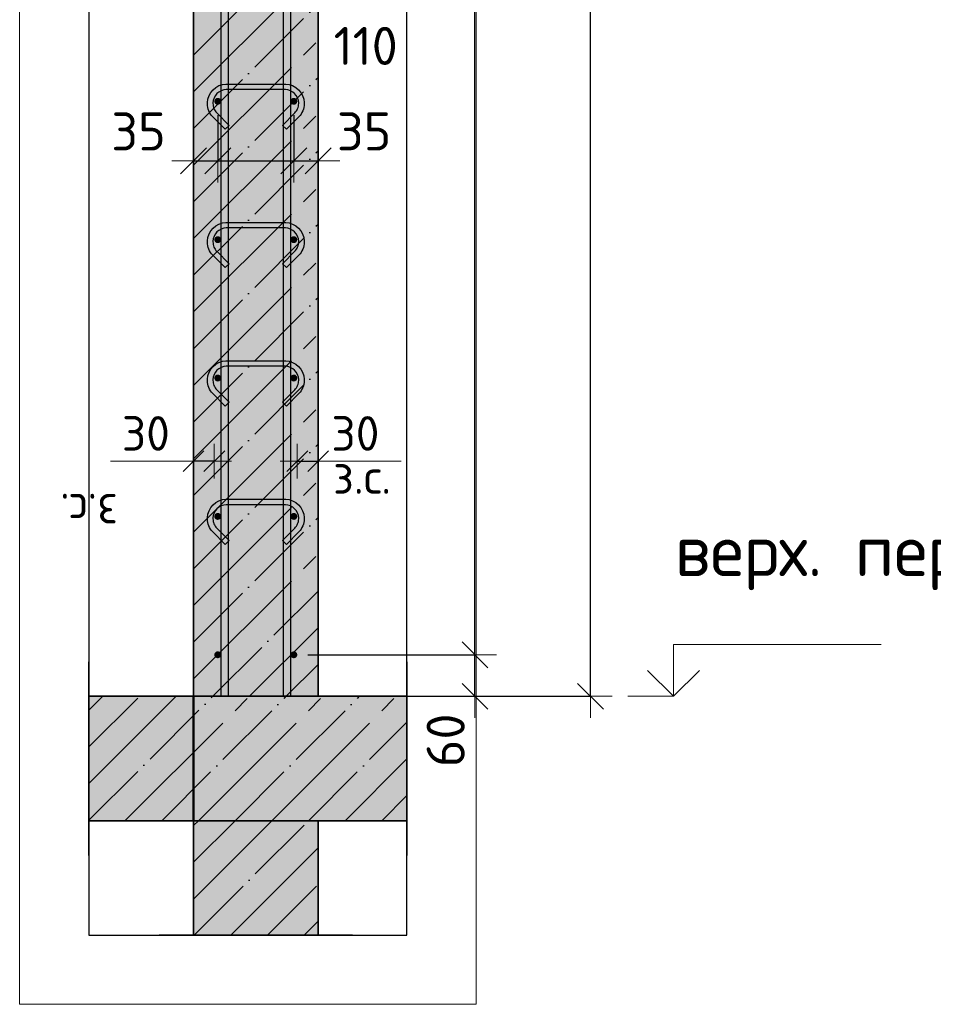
# Model space of a CAD drawing. Header units: millimetres. Extents: x -3026 to 47325, y -2839 to 55854.
# Tile 86 of 130: x 31463 to 32784, y 32117 to 33541. Entities that reach past the tile are written whole.
import ezdxf

# ---------------------------------------------------------------- set-up
doc = ezdxf.new("R2010")
doc.units = ezdxf.units.MM
doc.header["$PDMODE"] = 65
for name, pattern in [('______11', [125, 100, -12.5, 0, -12.5]), ('______5', [275, 200, -25, 25, -25]), ('________', [0])]:
    doc.linetypes.add(name, pattern=pattern)
for name, color, linetype, lineweight in [('Standard', 7, 'Continuous', 25), ('Арм.стержн. вертикальными 1', 22, 'Continuous', 35), ('Арм.стержн.горизонт. 1', 180, 'Continuous', 35), ('Высотная отметки_ общее', 7, 'Continuous', 13), ('Размерная линия_ общее', 7, 'Continuous', 13), ('Размерная линия_ общее_1', 7, 'Continuous', 13)]:
    doc.layers.add(name, color=color, linetype=linetype, lineweight=lineweight)
doc.layers.add('Арм.стержн.Стяжки', color=7, linetype='Continuous', lineweight=35, true_color=0x501e0f)
doc.styles.add('ISOCPEUR', font='ISOCPEUR')
doc.dimstyles.new('DIMSTYLE_2', dxfattribs={"dimtxt": 55, "dimasz": 62.5, "dimexe": 0, "dimexo": 0, "dimgap": 27.5, "dimtad": 2, "dimdec": 0, "dimrnd": 5, "dimzin": 12, "dimdsep": 46, "dimtxsty": 'ISOCPEUR', "dimblk1": 'ALL_ML_STRICH', "dimblk2": 'ALL_ML_STRICH', "dimsah": 1, "dimcen": 0, "dimclrd": 7, "dimclre": 256, "dimclrt": 7, "dimadec": 0, "dimazin": 0, "dimtfac": 1, "dimtdec": 0, "dimtix": 1, "dimtmove": 2, "dimatfit": 3, "dimfxl": 0, "dimtzin": 0, "dimlwd": 0, "dimlwe": -3, "dimarcsym": 0})
doc.dimstyles.new('DIMSTYLE_3', dxfattribs={"dimtxt": 55, "dimasz": 62.5, "dimexe": 0, "dimexo": 0, "dimgap": 27.5, "dimtad": 2, "dimdec": 0, "dimrnd": 5, "dimzin": 12, "dimdsep": 46, "dimtxsty": 'ISOCPEUR', "dimblk1": 'ALL_ML_STRICH', "dimblk2": 'ALL_ML_STRICH', "dimsah": 1, "dimcen": 0, "dimclrd": 7, "dimclre": 256, "dimclrt": 7, "dimadec": 0, "dimazin": 0, "dimtfac": 1, "dimtdec": 0, "dimtix": 1, "dimtmove": 2, "dimatfit": 3, "dimfxl": 0, "dimtzin": 0, "dimlwd": 0, "dimlwe": -3, "dimarcsym": 0})
doc.dimstyles.new('DIMSTYLE_4', dxfattribs={"dimtxt": 55, "dimasz": 62.5, "dimexe": 0, "dimexo": 0, "dimgap": 27.5, "dimtad": 2, "dimdec": 0, "dimrnd": 5, "dimzin": 12, "dimdsep": 46, "dimtxsty": 'ISOCPEUR', "dimblk1": 'ALL_ML_STRICH', "dimblk2": 'ALL_ML_STRICH', "dimsah": 1, "dimcen": 0, "dimclrd": 7, "dimclre": 256, "dimclrt": 7, "dimadec": 0, "dimazin": 0, "dimtfac": 1, "dimtdec": 0, "dimtix": 1, "dimtmove": 2, "dimatfit": 3, "dimfxl": 0, "dimtvp": 1.2, "dimtzin": 0, "dimlwd": 0, "dimlwe": -3, "dimarcsym": 0})
doc.dimstyles.new('DIMSTYLE_6', dxfattribs={"dimtxt": 50, "dimasz": 50, "dimexe": 0, "dimexo": 0.001, "dimgap": 25, "dimtad": 2, "dimdec": 0, "dimrnd": 5, "dimzin": 12, "dimdsep": 46, "dimtxsty": 'ISOCPEUR', "dimblk1": 'ALL_ML_STRICH', "dimblk2": 'ALL_ML_STRICH', "dimsah": 1, "dimcen": 0, "dimse1": 1, "dimse2": 1, "dimclrd": 7, "dimclre": 256, "dimclrt": 7, "dimadec": 0, "dimazin": 0, "dimtfac": 1, "dimtdec": 0, "dimtix": 1, "dimtmove": 2, "dimatfit": 3, "dimfxl": 0, "dimtvp": 1.2, "dimtzin": 0, "dimlwd": 0, "dimlwe": -3, "dimarcsym": 0})
doc.dimstyles.new('DIMSTYLE_7', dxfattribs={"dimtxt": 50, "dimasz": 50, "dimexe": 0, "dimexo": 0.001, "dimgap": 25, "dimtad": 2, "dimdec": 0, "dimrnd": 5, "dimzin": 12, "dimdsep": 46, "dimtxsty": 'ISOCPEUR', "dimblk1": 'ALL_ML_STRICH', "dimblk2": 'ALL_ML_STRICH', "dimsah": 1, "dimcen": 0, "dimse1": 1, "dimse2": 1, "dimclrd": 7, "dimclre": 256, "dimclrt": 7, "dimadec": 0, "dimazin": 0, "dimtfac": 1, "dimtdec": 0, "dimtix": 1, "dimtmove": 2, "dimatfit": 3, "dimfxl": 0, "dimtvp": 1.2, "dimtzin": 0, "dimlwd": 0, "dimlwe": -3, "dimarcsym": 0})
doc.dimstyles.new('DIMSTYLE_8', dxfattribs={"dimtxt": 55, "dimasz": 62.5, "dimexe": 0, "dimexo": 0, "dimgap": 27.5, "dimtad": 2, "dimdec": 0, "dimrnd": 5, "dimzin": 12, "dimdsep": 46, "dimtxsty": 'ISOCPEUR', "dimblk1": 'ALL_ML_STRICH', "dimblk2": 'ALL_ML_STRICH', "dimsah": 1, "dimcen": 0, "dimclrd": 7, "dimclre": 256, "dimclrt": 7, "dimadec": 0, "dimazin": 0, "dimtfac": 1, "dimtdec": 0, "dimtix": 1, "dimtmove": 2, "dimatfit": 3, "dimfxl": 0, "dimtvp": 1.2, "dimtzin": 0, "dimlwd": 0, "dimlwe": -3, "dimarcsym": 0})

# ---------------------------------------------------------------- blocks, each defined once
blk = doc.blocks.new('ALL_ML_STRICH')
at = {"color": 0, "linetype": 'ByBlock', "lineweight": -2}
for p, q in [((0, -0.5), (0, 0.5)), ((-0.3, -0.3), (0.3, 0.3)), ((-1, 0), (0.5, 0))]:
    blk.add_line(p, q, dxfattribs=at)
blk = doc.blocks.new('*D4')
at = {"layer": 'DEFPOINTS', "color": 7, "linetype": 'Continuous', "lineweight": 13, "transparency": 33554687}
for p in [(31990.4, 35682.5), (32019, 32562.5), (32288.3, 32562.5)]:
    blk.add_point(p, dxfattribs=at)
at = {"layer": 'Размерная линия_ общее', "color": 253, "linetype": 'Continuous', "lineweight": -2, "true_color": 0xa0a0a0, "transparency": 33554687}
for p, q in [((32010.4, 35682.5), (32288.3, 35682.5)), ((32039, 32562.5), (32288.3, 32562.5))]:
    blk.add_line(p, q, dxfattribs=at)
at = {"layer": 'Размерная линия_ общее', "color": 7, "linetype": 'Continuous', "lineweight": -2, "transparency": 33554687}
blk.add_line((32288.3, 32562.5), (32288.3, 35682.5), dxfattribs=at)
at = {"layer": 'Размерная линия_ общее', "color": 7, "linetype": 'Continuous', "lineweight": 13, "transparency": 33554687, "xscale": 62.5, "yscale": 62.5, "zscale": 62.5}
for p, rotation in [((32288.3, 35682.5), 90), ((32288.3, 32562.5), 270)]:
    blk.add_blockref('ALL_ML_STRICH', p, dxfattribs=dict(at, rotation=rotation))
at = {"layer": 'Размерная линия_ общее', "color": 7, "linetype": 'Continuous', "lineweight": 13, "transparency": 33554687, "insert": (32245.8, 34130.8), "char_height": 55, "width": 220, "attachment_point": 5, "rotation": 90, "style": 'ISOCPEUR'}
blk.add_mtext('\\A1;{3120}', dxfattribs=at)
blk = doc.blocks.new('*D6')
at = {"layer": 'DEFPOINTS', "color": 7, "linetype": 'Continuous', "lineweight": 13, "transparency": 33554687}
for p in [(31859.2, 32622.5), (31917, 32562.5), (32121.1, 32562.5)]:
    blk.add_point(p, dxfattribs=at)
at = {"layer": 'Размерная линия_ общее', "color": 253, "linetype": 'Continuous', "lineweight": -2, "true_color": 0xa0a0a0, "transparency": 33554687}
for p, q in [((31879.2, 32622.5), (32121.1, 32622.5)), ((31937, 32562.5), (32121.1, 32562.5))]:
    blk.add_line(p, q, dxfattribs=at)
at = {"layer": 'Размерная линия_ общее', "color": 7, "linetype": 'Continuous', "lineweight": -2, "transparency": 33554687}
blk.add_line((32121.1, 32562.5), (32121.1, 32622.5), dxfattribs=at)
at = {"layer": 'Размерная линия_ общее', "color": 7, "linetype": 'Continuous', "lineweight": 13, "transparency": 33554687, "xscale": 62.5, "yscale": 62.5, "zscale": 62.5}
for p, rotation in [((32121.1, 32622.5), 90), ((32121.1, 32562.5), 270)]:
    blk.add_blockref('ALL_ML_STRICH', p, dxfattribs=dict(at, rotation=rotation))
at = {"layer": 'Размерная линия_ общее', "color": 7, "linetype": 'Continuous', "lineweight": 13, "transparency": 33554687, "insert": (32078.7, 32498.9), "char_height": 55, "width": 110, "attachment_point": 5, "rotation": 90, "style": 'ISOCPEUR'}
blk.add_mtext('\\A1;{60}', dxfattribs=at)
blk = doc.blocks.new('*D7')
at = {"layer": 'DEFPOINTS', "color": 7, "linetype": 'Continuous', "lineweight": 13, "transparency": 33554687}
for p in [(31859.2, 35622.5), (31859.2, 32622.5), (32121.1, 32622.5)]:
    blk.add_point(p, dxfattribs=at)
at = {"layer": 'Размерная линия_ общее', "color": 253, "linetype": 'Continuous', "lineweight": -2, "true_color": 0xa0a0a0, "transparency": 33554687}
for p, q in [((31879.2, 35622.5), (32121.1, 35622.5)), ((31879.2, 32622.5), (32121.1, 32622.5))]:
    blk.add_line(p, q, dxfattribs=at)
at = {"layer": 'Размерная линия_ общее', "color": 7, "linetype": 'Continuous', "lineweight": -2, "transparency": 33554687}
blk.add_line((32121.1, 32622.5), (32121.1, 35622.5), dxfattribs=at)
at = {"layer": 'Размерная линия_ общее', "color": 7, "linetype": 'Continuous', "lineweight": 13, "transparency": 33554687, "xscale": 62.5, "yscale": 62.5, "zscale": 62.5}
for p, rotation in [((32121.1, 35622.5), 90), ((32121.1, 32622.5), 270)]:
    blk.add_blockref('ALL_ML_STRICH', p, dxfattribs=dict(at, rotation=rotation))
at = {"layer": 'Размерная линия_ общее', "color": 7, "linetype": 'Continuous', "lineweight": 13, "transparency": 33554687, "insert": (32051.1, 33937.5), "char_height": 55, "width": 2.75, "attachment_point": 1, "rotation": 90, "line_spacing_factor": 0.60241, "style": 'ISOCPEUR'}
blk.add_mtext('\\W0.91;15х200=3000', dxfattribs=at)
blk = doc.blocks.new('COMPLEX_ELEVATIONDIM_0')
at = {"layer": 'Высотная отметки_ общее', "color": 7, "linetype": 'Continuous', "lineweight": 13, "transparency": 33554687}
for p, q in [((32408.3, 32562.5), (32408.3, 32637.5)), ((32408.3, 32637.5), (32708.3, 32637.5)), ((32408.3, 32562.5), (32370.8, 32600)), ((32408.3, 32562.5), (32445.8, 32600)), ((32408.3, 32562.5), (32342.2, 32562.5)), ((32408.3, 32562.5), (32408.3, 32562.5)), ((32408.3, 32562.5), (32408.3, 32562.5)), ((32408.3, 32562.5), (32408.3, 32562.5)), ((32408.3, 32562.5), (32408.3, 32562.5))]:
    blk.add_line(p, q, dxfattribs=at)
at = {"layer": 'Высотная отметки_ общее', "color": 7, "linetype": 'Continuous', "lineweight": 13, "transparency": 33554687, "insert": (32410.1, 32715.9), "char_height": 75, "width": 651.121, "attachment_point": 7, "style": 'ISOCPEUR'}
blk.add_mtext('\\W0.98;верх. перекр.', dxfattribs=at)
blk = doc.blocks.new('*D12')
at = {"layer": 'DEFPOINTS', "color": 7, "linetype": 'Continuous', "lineweight": 13, "transparency": 33554687}
for p in [(31864.2, 32902.5), (31864.2, 32893.7), (31894.2, 32893.7)]:
    blk.add_point(p, dxfattribs=at)
at = {"layer": 'Размерная линия_ общее_1', "color": 7, "linetype": 'Continuous', "lineweight": -2, "transparency": 33554687}
blk.add_line((31864.2, 32902.5), (31894.2, 32902.5), dxfattribs=at)
at = {"layer": 'Размерная линия_ общее_1', "color": 7, "linetype": 'Continuous', "lineweight": 13, "transparency": 33554687, "xscale": 50, "yscale": 50, "zscale": 50, "rotation": 180}
blk.add_blockref('ALL_ML_STRICH', (31864.2, 32902.5), dxfattribs=at)
at = {"layer": 'Размерная линия_ общее_1', "color": 7, "linetype": 'Continuous', "lineweight": 13, "transparency": 33554687, "xscale": 50, "yscale": 50, "zscale": 50}
blk.add_blockref('ALL_ML_STRICH', (31894.2, 32902.5), dxfattribs=at)
at = {"layer": 'Размерная линия_ общее_1', "color": 7, "linetype": 'Continuous', "lineweight": 13, "transparency": 33554687, "insert": (31948.2, 32942.5), "char_height": 50, "width": 100, "attachment_point": 5, "style": 'ISOCPEUR'}
blk.add_mtext('\\A1;{30}', dxfattribs=at)
at = {"layer": 'Размерная линия_ общее_1', "color": 7, "linetype": 'Continuous', "lineweight": 13, "transparency": 33554687, "insert": (31915.9, 32905.3), "char_height": 50, "width": 2.5, "attachment_point": 1, "line_spacing_factor": 0.60241, "style": 'ISOCPEUR'}
blk.add_mtext('з.с.', dxfattribs=at)
blk = doc.blocks.new('*D13')
at = {"layer": 'DEFPOINTS', "color": 7, "linetype": 'Continuous', "lineweight": 13, "transparency": 33554687}
for p in [(31714.2, 32893.7), (31744.2, 32902.5), (31744.2, 32893.7)]:
    blk.add_point(p, dxfattribs=at)
at = {"layer": 'Размерная линия_ общее_1', "color": 7, "linetype": 'Continuous', "lineweight": -2, "transparency": 33554687}
blk.add_line((31744.2, 32902.5), (31714.2, 32902.5), dxfattribs=at)
at = {"layer": 'Размерная линия_ общее_1', "color": 7, "linetype": 'Continuous', "lineweight": 13, "transparency": 33554687, "xscale": 50, "yscale": 50, "zscale": 50}
for p, rotation in [((31714.2, 32902.5), 180), ((31744.2, 32902.5), 360)]:
    blk.add_blockref('ALL_ML_STRICH', p, dxfattribs=dict(at, rotation=rotation))
at = {"layer": 'Размерная линия_ общее_1', "color": 7, "linetype": 'Continuous', "lineweight": 13, "transparency": 33554687, "insert": (31645.2, 32942.5), "char_height": 50, "width": 100, "attachment_point": 5, "style": 'ISOCPEUR'}
blk.add_mtext('\\A1;{30}', dxfattribs=at)
at = {"layer": 'Размерная линия_ общее_1', "color": 7, "linetype": 'Continuous', "lineweight": 13, "transparency": 33554687, "insert": (31604.9, 32805.3), "char_height": 50, "width": 2.5, "attachment_point": 1, "rotation": 180, "line_spacing_factor": 0.60241, "style": 'ISOCPEUR'}
blk.add_mtext('з.с.', dxfattribs=at)
blk = doc.blocks.new('*D14')
at = {"layer": 'DEFPOINTS', "color": 7, "linetype": 'Continuous', "lineweight": 13, "transparency": 33554687}
for p in [(31749.2, 33422.5), (31714.2, 33336.5), (31714.2, 33295.6)]:
    blk.add_point(p, dxfattribs=at)
at = {"layer": 'Размерная линия_ общее', "color": 253, "linetype": 'Continuous', "lineweight": -2, "true_color": 0xa0a0a0, "transparency": 33554687}
for p, q in [((31749.2, 33402.5), (31749.2, 33336.5)), ((31714.2, 33315.6), (31714.2, 33336.5))]:
    blk.add_line(p, q, dxfattribs=at)
at = {"layer": 'Размерная линия_ общее', "color": 7, "linetype": 'Continuous', "lineweight": -2, "transparency": 33554687}
blk.add_line((31714.2, 33336.5), (31749.2, 33336.5), dxfattribs=at)
at = {"layer": 'Размерная линия_ общее', "color": 7, "linetype": 'Continuous', "lineweight": 13, "transparency": 33554687, "xscale": 62.5, "yscale": 62.5, "zscale": 62.5, "rotation": 180}
blk.add_blockref('ALL_ML_STRICH', (31714.2, 33336.5), dxfattribs=at)
at = {"layer": 'Размерная линия_ общее', "color": 7, "linetype": 'Continuous', "lineweight": 13, "transparency": 33554687, "xscale": 62.5, "yscale": 62.5, "zscale": 62.5}
blk.add_blockref('ALL_ML_STRICH', (31749.2, 33336.5), dxfattribs=at)
at = {"layer": 'Размерная линия_ общее', "color": 7, "linetype": 'Continuous', "lineweight": 13, "transparency": 33554687, "insert": (31634.6, 33379), "char_height": 55, "width": 110, "attachment_point": 5, "style": 'ISOCPEUR'}
blk.add_mtext('\\A1;{35}', dxfattribs=at)
blk = doc.blocks.new('*D15')
at = {"layer": 'DEFPOINTS', "color": 7, "linetype": 'Continuous', "lineweight": 13, "transparency": 33554687}
for p in [(31749.2, 33422.5), (31859.2, 33422.5), (31749.2, 33336.5)]:
    blk.add_point(p, dxfattribs=at)
at = {"layer": 'Размерная линия_ общее', "color": 253, "linetype": 'Continuous', "lineweight": -2, "true_color": 0xa0a0a0, "transparency": 33554687}
for p, q in [((31749.2, 33402.5), (31749.2, 33336.5)), ((31859.2, 33402.5), (31859.2, 33336.5))]:
    blk.add_line(p, q, dxfattribs=at)
at = {"layer": 'Размерная линия_ общее', "color": 7, "linetype": 'Continuous', "lineweight": -2, "transparency": 33554687}
blk.add_line((31749.2, 33336.5), (31859.2, 33336.5), dxfattribs=at)
at = {"layer": 'Размерная линия_ общее', "color": 7, "linetype": 'Continuous', "lineweight": 13, "transparency": 33554687, "xscale": 62.5, "yscale": 62.5, "zscale": 62.5, "rotation": 180}
blk.add_blockref('ALL_ML_STRICH', (31749.2, 33336.5), dxfattribs=at)
at = {"layer": 'Размерная линия_ общее', "color": 7, "linetype": 'Continuous', "lineweight": 13, "transparency": 33554687, "xscale": 62.5, "yscale": 62.5, "zscale": 62.5}
blk.add_blockref('ALL_ML_STRICH', (31859.2, 33336.5), dxfattribs=at)
at = {"layer": 'Размерная линия_ общее', "color": 7, "linetype": 'Continuous', "lineweight": 13, "transparency": 33554687, "insert": (31963.1, 33502.6), "char_height": 55, "width": 165, "attachment_point": 5, "style": 'ISOCPEUR'}
blk.add_mtext('\\A1;{110}', dxfattribs=at)
blk = doc.blocks.new('*D16')
at = {"layer": 'DEFPOINTS', "color": 7, "linetype": 'Continuous', "lineweight": 13, "transparency": 33554687}
for p in [(31859.2, 33422.5), (31859.2, 33336.5), (31894.2, 33299)]:
    blk.add_point(p, dxfattribs=at)
at = {"layer": 'Размерная линия_ общее', "color": 253, "linetype": 'Continuous', "lineweight": -2, "true_color": 0xa0a0a0, "transparency": 33554687}
for p, q in [((31859.2, 33402.5), (31859.2, 33336.5)), ((31894.2, 33319), (31894.2, 33336.5))]:
    blk.add_line(p, q, dxfattribs=at)
at = {"layer": 'Размерная линия_ общее', "color": 7, "linetype": 'Continuous', "lineweight": -2, "transparency": 33554687}
blk.add_line((31859.2, 33336.5), (31894.2, 33336.5), dxfattribs=at)
at = {"layer": 'Размерная линия_ общее', "color": 7, "linetype": 'Continuous', "lineweight": 13, "transparency": 33554687, "xscale": 62.5, "yscale": 62.5, "zscale": 62.5, "rotation": 180}
blk.add_blockref('ALL_ML_STRICH', (31859.2, 33336.5), dxfattribs=at)
at = {"layer": 'Размерная линия_ общее', "color": 7, "linetype": 'Continuous', "lineweight": 13, "transparency": 33554687, "xscale": 62.5, "yscale": 62.5, "zscale": 62.5}
blk.add_blockref('ALL_ML_STRICH', (31894.2, 33336.5), dxfattribs=at)
at = {"layer": 'Размерная линия_ общее', "color": 7, "linetype": 'Continuous', "lineweight": 13, "transparency": 33554687, "insert": (31960.8, 33379.1), "char_height": 55, "width": 110, "attachment_point": 5, "style": 'ISOCPEUR'}
blk.add_mtext('\\A1;{35}', dxfattribs=at)

msp = doc.modelspace()

# ---------------------------------------------------------------- hatches: boundary and pattern name
at = {"layer": 'Standard', "linetype": 'Continuous', "lineweight": -3, "transparency": 33554687}
for color, points in [(7, [(31894.2, 35682.5), (31714.2, 35682.5), (31714.2, 32562.5), (31894.2, 32562.5)]), (9, [(31562.7, 32562.5), (31562.7, 32382.5), (32022.7, 32382.5), (32022.7, 32562.5)])]:
    msp.add_hatch(color=color, dxfattribs=at).paths.add_polyline_path(points)
at = {"layer": 'Standard', "linetype": 'Continuous', "lineweight": 35, "transparency": 33554687}
msp.add_hatch(color=7, dxfattribs=at).paths.add_polyline_path([(31894.2, 32382.5), (31714.2, 32382.5), (31714.2, 32217.3), (31894.2, 32217.3)])
at = {"layer": 'Арм.стержн.горизонт. 1', "linetype": 'Continuous', "lineweight": 50, "transparency": 33554687}
for points in [[(31754.2, 33422.5), (31753.8, 33424.4), (31752.7, 33426.1), (31751.1, 33427.2), (31749.2, 33427.5), (31747.3, 33427.2), (31745.6, 33426.1), (31744.5, 33424.4), (31744.2, 33422.5), (31744.5, 33420.6), (31745.6, 33419), (31747.3, 33417.9), (31749.2, 33417.5), (31751.1, 33417.9), (31752.7, 33419), (31753.8, 33420.6)], [(31864.2, 33422.5), (31863.8, 33424.4), (31862.7, 33426.1), (31861.1, 33427.2), (31859.2, 33427.5), (31857.3, 33427.2), (31855.6, 33426.1), (31854.5, 33424.4), (31854.2, 33422.5), (31854.5, 33420.6), (31855.6, 33419), (31857.3, 33417.9), (31859.2, 33417.5), (31861.1, 33417.9), (31862.7, 33419), (31863.8, 33420.6)], [(31754.2, 33222.5), (31753.8, 33224.4), (31752.7, 33226.1), (31751.1, 33227.2), (31749.2, 33227.5), (31747.3, 33227.2), (31745.6, 33226.1), (31744.5, 33224.4), (31744.2, 33222.5), (31744.5, 33220.6), (31745.6, 33219), (31747.3, 33217.9), (31749.2, 33217.5), (31751.1, 33217.9), (31752.7, 33219), (31753.8, 33220.6)], [(31864.2, 33222.5), (31863.8, 33224.4), (31862.7, 33226.1), (31861.1, 33227.2), (31859.2, 33227.5), (31857.3, 33227.2), (31855.6, 33226.1), (31854.5, 33224.4), (31854.2, 33222.5), (31854.5, 33220.6), (31855.6, 33219), (31857.3, 33217.9), (31859.2, 33217.5), (31861.1, 33217.9), (31862.7, 33219), (31863.8, 33220.6)], [(31754.2, 33022.5), (31753.8, 33024.4), (31752.7, 33026.1), (31751.1, 33027.2), (31749.2, 33027.5), (31747.3, 33027.2), (31745.6, 33026.1), (31744.5, 33024.4), (31744.2, 33022.5), (31744.5, 33020.6), (31745.6, 33019), (31747.3, 33017.9), (31749.2, 33017.5), (31751.1, 33017.9), (31752.7, 33019), (31753.8, 33020.6)], [(31864.2, 33022.5), (31863.8, 33024.4), (31862.7, 33026.1), (31861.1, 33027.2), (31859.2, 33027.5), (31857.3, 33027.2), (31855.6, 33026.1), (31854.5, 33024.4), (31854.2, 33022.5), (31854.5, 33020.6), (31855.6, 33019), (31857.3, 33017.9), (31859.2, 33017.5), (31861.1, 33017.9), (31862.7, 33019), (31863.8, 33020.6)], [(31754.2, 32822.5), (31753.8, 32824.4), (31752.7, 32826.1), (31751.1, 32827.2), (31749.2, 32827.5), (31747.3, 32827.2), (31745.6, 32826.1), (31744.5, 32824.4), (31744.2, 32822.5), (31744.5, 32820.6), (31745.6, 32819), (31747.3, 32817.9), (31749.2, 32817.5), (31751.1, 32817.9), (31752.7, 32819), (31753.8, 32820.6)], [(31864.2, 32822.5), (31863.8, 32824.4), (31862.7, 32826.1), (31861.1, 32827.2), (31859.2, 32827.5), (31857.3, 32827.2), (31855.6, 32826.1), (31854.5, 32824.4), (31854.2, 32822.5), (31854.5, 32820.6), (31855.6, 32819), (31857.3, 32817.9), (31859.2, 32817.5), (31861.1, 32817.9), (31862.7, 32819), (31863.8, 32820.6)], [(31754.2, 32622.5), (31753.8, 32624.4), (31752.7, 32626.1), (31751.1, 32627.2), (31749.2, 32627.5), (31747.3, 32627.2), (31745.6, 32626.1), (31744.5, 32624.4), (31744.2, 32622.5), (31744.5, 32620.6), (31745.6, 32619), (31747.3, 32617.9), (31749.2, 32617.5), (31751.1, 32617.9), (31752.7, 32619), (31753.8, 32620.6)], [(31864.2, 32622.5), (31863.8, 32624.4), (31862.7, 32626.1), (31861.1, 32627.2), (31859.2, 32627.5), (31857.3, 32627.2), (31855.6, 32626.1), (31854.5, 32624.4), (31854.2, 32622.5), (31854.5, 32620.6), (31855.6, 32619), (31857.3, 32617.9), (31859.2, 32617.5), (31861.1, 32617.9), (31862.7, 32619), (31863.8, 32620.6)]]:
    msp.add_hatch(color=4, dxfattribs=at).paths.add_polyline_path(points)

# ---------------------------------------------------------------- linework, layer by layer
at = {"color": 52, "linetype": 'Continuous', "lineweight": -3, "transparency": 33554687}
for p, q in [((31562.7, 36834.8), (31562.7, 32217.3)), ((31562.7, 36834.8), (31562.7, 32217.3)), ((32022.7, 32217.3), (32022.7, 36834.8)), ((32022.7, 32217.3), (32022.7, 36834.8)), ((31562.7, 32217.3), (32022.7, 32217.3)), ((31562.7, 32217.3), (32022.7, 32217.3))]:
    msp.add_line(p, q, dxfattribs=at)
at = {"layer": 'Standard', "color": 7, "linetype": 'Continuous', "lineweight": 35, "transparency": 33554687}
for p, q in [((31714.2, 35682.5), (31714.2, 32562.5)), ((31894.2, 32562.5), (31894.2, 35682.5)), ((31714.2, 32562.5), (31562.7, 32562.5)), ((32022.7, 32562.5), (31894.2, 32562.5)), ((31562.7, 32382.5), (31714.2, 32382.5)), ((31714.2, 32382.5), (31714.2, 32217.3)), ((31894.2, 32217.3), (31894.2, 32382.5)), ((31894.2, 32382.5), (32022.7, 32382.5))]:
    msp.add_line(p, q, dxfattribs=at)
at = {"layer": 'Standard', "color": 253, "linetype": '______11', "lineweight": -3, "true_color": 0xababab, "transparency": 33554687}
for p, q in [((31714.2, 33489.3), (31894.2, 33669.3)), ((31714.2, 33383.2), (31894.2, 33563.2)), ((31714.2, 33277.2), (31894.2, 33457.2)), ((31714.2, 33171.1), (31894.2, 33351.1)), ((31714.2, 33065), (31894.2, 33245)), ((31714.2, 32959), (31894.2, 33139)), ((31714.2, 32852.9), (31894.2, 33032.9)), ((31714.2, 32746.8), (31894.2, 32926.8)), ((31714.2, 32640.8), (31894.2, 32820.8)), ((31742, 32562.5), (31894.2, 32714.7)), ((31848.1, 32562.5), (31894.2, 32608.6)), ((31562.7, 32489.4), (31635.9, 32562.5)), ((31562.7, 32383.3), (31742, 32562.5)), ((31668.1, 32382.5), (31848.1, 32562.5)), ((31774.1, 32382.5), (31954.1, 32562.5)), ((31880.2, 32382.5), (32022.7, 32525.1)), ((31986.3, 32382.5), (32022.7, 32419)), ((31714.2, 32322.6), (31774.1, 32382.5)), ((31715, 32217.3), (31880.2, 32382.5)), ((31821, 32217.3), (31894.2, 32290.4))]:
    msp.add_line(p, q, dxfattribs=at)
at = {"layer": 'Standard', "color": 253, "linetype": '______5', "lineweight": -3, "true_color": 0xababab, "transparency": 33554687}
for p, q in [((31714.2, 33436.3), (31894.2, 33616.3)), ((31714.2, 33330.2), (31894.2, 33510.2)), ((31714.2, 33224.1), (31894.2, 33404.1)), ((31714.2, 33118.1), (31894.2, 33298.1)), ((31714.2, 33012), (31894.2, 33192)), ((31714.2, 32905.9), (31894.2, 33085.9)), ((31714.2, 32799.9), (31894.2, 32979.9)), ((31714.2, 32693.8), (31894.2, 32873.8)), ((31714.2, 32587.7), (31894.2, 32767.7)), ((31795, 32562.5), (31894.2, 32661.7)), ((31562.7, 32542.4), (31582.9, 32562.5)), ((31562.7, 32436.3), (31689, 32562.5)), ((31615, 32382.5), (31795, 32562.5)), ((31721.1, 32382.5), (31901.1, 32562.5)), ((31827.2, 32382.5), (32007.2, 32562.5)), ((31933.2, 32382.5), (32022.7, 32472.1)), ((31714.2, 32375.6), (31721.1, 32382.5)), ((31714.2, 32269.5), (31827.2, 32382.5)), ((31768, 32217.3), (31894.2, 32343.5)), ((31874.1, 32217.3), (31894.2, 32237.4))]:
    msp.add_line(p, q, dxfattribs=at)
at = {"layer": 'Standard', "color": 7, "linetype": 'Continuous', "lineweight": 13, "transparency": 33554687}
for p, q in [((31714.2, 32902.5), (31594.2, 32902.5)), ((31894.2, 32902.5), (32014.2, 32902.5))]:
    msp.add_line(p, q, dxfattribs=at)
at = {"layer": 'Standard', "color": 7, "linetype": 'Continuous', "lineweight": 25, "transparency": 33554687}
for p, q in [((31562.7, 32332.5), (31562.7, 32612.5)), ((32022.7, 32612.5), (32022.7, 32332.5)), ((31894.2, 32562.5), (31714.2, 32562.5)), ((31714.2, 32562.5), (31894.2, 32562.5)), ((31894.2, 32382.5), (31714.2, 32382.5)), ((31714.2, 32382.5), (31894.2, 32382.5)), ((31944.2, 32217.3), (31664.2, 32217.3))]:
    msp.add_line(p, q, dxfattribs=at)
at = {"layer": 'Standard', "color": 253, "linetype": '________', "lineweight": 50, "true_color": 0xababab, "transparency": 33554687}
msp.add_line((31714.2, 32562.5), (31714.2, 32382.5), dxfattribs=at)
at = {"layer": 'Standard', "color": 7, "linetype": 'Continuous', "lineweight": 13, "transparency": 33554687}
msp.add_lwpolyline([(31462.7, 32117.3), (32122.7, 32117.3), (32122.7, 36934.8), (31462.7, 36934.8), (31462.7, 32117.3)], dxfattribs=at)
at = {"layer": 'Арм.стержн. вертикальными 1', "color": 4, "linetype": 'Continuous', "lineweight": 25, "transparency": 33554687}
for points in [[(31754.2, 32562.5), (31754.2, 36692.5), (31764.2, 36692.5), (31764.2, 32562.5), (31754.2, 32562.5)], [(31754.2, 32562.5), (31754.2, 36692.5), (31764.2, 36692.5), (31764.2, 32562.5), (31754.2, 32562.5)], [(31844.2, 32562.5), (31844.2, 36692.5), (31854.2, 36692.5), (31854.2, 32562.5), (31844.2, 32562.5)], [(31844.2, 32562.5), (31844.2, 36692.5), (31854.2, 36692.5), (31854.2, 32562.5), (31844.2, 32562.5)]]:
    msp.add_lwpolyline(points, dxfattribs=at)
at = {"layer": 'Арм.стержн.горизонт. 1', "color": 52, "linetype": 'Continuous', "lineweight": 25, "transparency": 33554687}
for p, q in [((31714.2, 32562.5), (31714.2, 32562.5)), ((31894.2, 32562.5), (31894.2, 32562.5))]:
    msp.add_line(p, q, dxfattribs=at)
at = {"layer": 'Арм.стержн.Стяжки', "color": 40, "linetype": 'Continuous', "lineweight": 25, "transparency": 33554687}
for points in [[(31842.7, 33387.8), (31860.6, 33405.7), (31861.8, 33407.1), (31862.9, 33408.6), (31863.9, 33410.2), (31864.6, 33411.9), (31865.3, 33413.6), (31865.7, 33415.4), (31866, 33417.3), (31866.2, 33419.2), (31866.2, 33420.3), (31865.7, 33423.9), (31864.5, 33427.6), (31862.6, 33430.9), (31860.3, 33433.7), (31857.6, 33435.9), (31854.2, 33437.8), (31850.5, 33439), (31846.9, 33439.5), (31761.4, 33439.5), (31757.8, 33439), (31754.1, 33437.8), (31750.8, 33435.9), (31748, 33433.7), (31745.8, 33430.9), (31743.9, 33427.6), (31742.7, 33423.9), (31742.2, 33420.3), (31742.2, 33419.2), (31742.3, 33417.3), (31742.6, 33415.4), (31743.1, 33413.6), (31743.7, 33411.9), (31744.5, 33410.2), (31745.4, 33408.6), (31746.5, 33407.1), (31747.8, 33405.7), (31765.6, 33387.8), (31760, 33382.1), (31741.9, 33400.2), (31740.2, 33402.1), (31738.7, 33404.2), (31737.4, 33406.5), (31736.3, 33408.8), (31735.4, 33411.2), (31734.8, 33413.8), (31734.3, 33416.3), (31734.2, 33418.9), (31734.2, 33420.9), (31734.8, 33425.7), (31736.5, 33430.8), (31739.1, 33435.5), (31742.4, 33439.3), (31746.2, 33442.6), (31750.9, 33445.2), (31756, 33446.9), (31760.8, 33447.5), (31847.5, 33447.5), (31852.4, 33446.9), (31857.4, 33445.2), (31862.1, 33442.6), (31866, 33439.3), (31869.2, 33435.5), (31871.8, 33430.8), (31873.5, 33425.7), (31874.2, 33420.9), (31874.2, 33418.9), (31874, 33416.3), (31873.6, 33413.8), (31872.9, 33411.2), (31872, 33408.8), (31870.9, 33406.5), (31869.6, 33404.2), (31868.1, 33402.1), (31866.4, 33400.2), (31848.4, 33382.1), (31842.7, 33387.8)], [(31842.7, 33187.8), (31860.6, 33205.7), (31861.8, 33207.1), (31862.9, 33208.6), (31863.9, 33210.2), (31864.6, 33211.9), (31865.3, 33213.6), (31865.7, 33215.4), (31866, 33217.3), (31866.2, 33219.2), (31866.2, 33220.3), (31865.7, 33223.9), (31864.5, 33227.6), (31862.6, 33230.9), (31860.3, 33233.7), (31857.6, 33235.9), (31854.2, 33237.8), (31850.5, 33239), (31846.9, 33239.5), (31761.4, 33239.5), (31757.8, 33239), (31754.1, 33237.8), (31750.8, 33235.9), (31748, 33233.7), (31745.8, 33230.9), (31743.9, 33227.6), (31742.7, 33223.9), (31742.2, 33220.3), (31742.2, 33219.2), (31742.3, 33217.3), (31742.6, 33215.4), (31743.1, 33213.6), (31743.7, 33211.9), (31744.5, 33210.2), (31745.4, 33208.6), (31746.5, 33207.1), (31747.8, 33205.7), (31765.6, 33187.8), (31760, 33182.1), (31741.9, 33200.2), (31740.2, 33202.1), (31738.7, 33204.2), (31737.4, 33206.5), (31736.3, 33208.8), (31735.4, 33211.2), (31734.8, 33213.8), (31734.3, 33216.3), (31734.2, 33218.9), (31734.2, 33220.9), (31734.8, 33225.7), (31736.5, 33230.8), (31739.1, 33235.5), (31742.4, 33239.3), (31746.2, 33242.6), (31750.9, 33245.2), (31756, 33246.9), (31760.8, 33247.5), (31847.5, 33247.5), (31852.4, 33246.9), (31857.4, 33245.2), (31862.1, 33242.6), (31866, 33239.3), (31869.2, 33235.5), (31871.8, 33230.8), (31873.5, 33225.7), (31874.2, 33220.9), (31874.2, 33218.9), (31874, 33216.3), (31873.6, 33213.8), (31872.9, 33211.2), (31872, 33208.8), (31870.9, 33206.5), (31869.6, 33204.2), (31868.1, 33202.1), (31866.4, 33200.2), (31848.4, 33182.1), (31842.7, 33187.8)], [(31842.7, 32987.8), (31860.6, 33005.7), (31861.8, 33007.1), (31862.9, 33008.6), (31863.9, 33010.2), (31864.6, 33011.9), (31865.3, 33013.6), (31865.7, 33015.4), (31866, 33017.3), (31866.2, 33019.2), (31866.2, 33020.3), (31865.7, 33023.9), (31864.5, 33027.6), (31862.6, 33030.9), (31860.3, 33033.7), (31857.6, 33035.9), (31854.2, 33037.8), (31850.5, 33039), (31846.9, 33039.5), (31761.4, 33039.5), (31757.8, 33039), (31754.1, 33037.8), (31750.8, 33035.9), (31748, 33033.7), (31745.8, 33030.9), (31743.9, 33027.6), (31742.7, 33023.9), (31742.2, 33020.3), (31742.2, 33019.2), (31742.3, 33017.3), (31742.6, 33015.4), (31743.1, 33013.6), (31743.7, 33011.9), (31744.5, 33010.2), (31745.4, 33008.6), (31746.5, 33007.1), (31747.8, 33005.7), (31765.6, 32987.8), (31760, 32982.1), (31741.9, 33000.2), (31740.2, 33002.1), (31738.7, 33004.2), (31737.4, 33006.5), (31736.3, 33008.8), (31735.4, 33011.2), (31734.8, 33013.8), (31734.3, 33016.3), (31734.2, 33018.9), (31734.2, 33020.9), (31734.8, 33025.7), (31736.5, 33030.8), (31739.1, 33035.5), (31742.4, 33039.3), (31746.2, 33042.6), (31750.9, 33045.2), (31756, 33046.9), (31760.8, 33047.5), (31847.5, 33047.5), (31852.4, 33046.9), (31857.4, 33045.2), (31862.1, 33042.6), (31866, 33039.3), (31869.2, 33035.5), (31871.8, 33030.8), (31873.5, 33025.7), (31874.2, 33020.9), (31874.2, 33018.9), (31874, 33016.3), (31873.6, 33013.8), (31872.9, 33011.2), (31872, 33008.8), (31870.9, 33006.5), (31869.6, 33004.2), (31868.1, 33002.1), (31866.4, 33000.2), (31848.4, 32982.1), (31842.7, 32987.8)], [(31842.7, 32787.8), (31860.6, 32805.7), (31861.8, 32807.1), (31862.9, 32808.6), (31863.9, 32810.2), (31864.6, 32811.9), (31865.3, 32813.6), (31865.7, 32815.4), (31866, 32817.3), (31866.2, 32819.2), (31866.2, 32820.3), (31865.7, 32823.9), (31864.5, 32827.6), (31862.6, 32830.9), (31860.3, 32833.7), (31857.6, 32835.9), (31854.2, 32837.8), (31850.5, 32839), (31846.9, 32839.5), (31761.4, 32839.5), (31757.8, 32839), (31754.1, 32837.8), (31750.8, 32835.9), (31748, 32833.7), (31745.8, 32830.9), (31743.9, 32827.6), (31742.7, 32823.9), (31742.2, 32820.3), (31742.2, 32819.2), (31742.3, 32817.3), (31742.6, 32815.4), (31743.1, 32813.6), (31743.7, 32811.9), (31744.5, 32810.2), (31745.4, 32808.6), (31746.5, 32807.1), (31747.8, 32805.7), (31765.6, 32787.8), (31760, 32782.1), (31741.9, 32800.2), (31740.2, 32802.1), (31738.7, 32804.2), (31737.4, 32806.5), (31736.3, 32808.8), (31735.4, 32811.2), (31734.8, 32813.8), (31734.3, 32816.3), (31734.2, 32818.9), (31734.2, 32820.9), (31734.8, 32825.7), (31736.5, 32830.8), (31739.1, 32835.5), (31742.4, 32839.3), (31746.2, 32842.6), (31750.9, 32845.2), (31756, 32846.9), (31760.8, 32847.5), (31847.5, 32847.5), (31852.4, 32846.9), (31857.4, 32845.2), (31862.1, 32842.6), (31866, 32839.3), (31869.2, 32835.5), (31871.8, 32830.8), (31873.5, 32825.7), (31874.2, 32820.9), (31874.2, 32818.9), (31874, 32816.3), (31873.6, 32813.8), (31872.9, 32811.2), (31872, 32808.8), (31870.9, 32806.5), (31869.6, 32804.2), (31868.1, 32802.1), (31866.4, 32800.2), (31848.4, 32782.1), (31842.7, 32787.8)]]:
    msp.add_lwpolyline(points, dxfattribs=at)

# ---------------------------------------------------------------- block references
at = {"layer": 'Высотная отметки_ общее', "color": 7, "linetype": 'Continuous', "lineweight": 13, "transparency": 33554687}
msp.add_blockref('COMPLEX_ELEVATIONDIM_0', (0, 0), dxfattribs=at)

# ---------------------------------------------------------------- dimensions: what is measured, and where the dimension line sits
at = {"layer": 'Размерная линия_ общее', "color": 7, "linetype": 'Continuous', "lineweight": 13, "transparency": 33554687}
for base, p1, p2, dimstyle, picture, middle in [((32288.3, 35682.5), (32039, 32562.5), (32010.4, 35682.5), 'DIMSTYLE_2', '*D4', (32245.8, 34130.8)), ((32121.1, 32622.5), (31937, 32562.5), (31879.2, 32622.5), 'DIMSTYLE_4', '*D6', (32078.7, 32498.9))]:
    dim = msp.add_linear_dim(base=base, p1=p1, p2=p2, angle=90, dimstyle=dimstyle, override={"dimpost": '<>', "dimclrd": 7, "dimclre": 253, "dimclrt": 7, "dimlwd": 0, "dimlwe": 65533}, dxfattribs=at)
    dim.commit()
    dim.dimension.update_dxf_attribs({"geometry": picture, "text_midpoint": middle, "dimtype": 160})
dim = msp.add_linear_dim(base=(32121.1, 35622.5), p1=(31879.2, 32622.5), p2=(31879.2, 35622.5), angle=90, text='\\W0.91;15х200=3000', dimstyle='DIMSTYLE_3', override={"dimpost": '<>', "dimclrd": 7, "dimclre": 253, "dimclrt": 7, "dimlwd": 0, "dimlwe": 65533}, dxfattribs=at)
dim.commit()
dim.dimension.update_dxf_attribs({"geometry": '*D7', "text_midpoint": (32093.6, 34122.5), "dimtype": 160})
for base, p1, p2, picture, middle in [((31859.2, 33336.5), (31749.2, 33402.5), (31859.2, 33402.5), '*D15', (31963.1, 33502.6)), ((31749.2, 33336.5), (31714.2, 33315.6), (31749.2, 33402.5), '*D14', (31634.6, 33379)), ((31894.2, 33336.5), (31859.2, 33402.5), (31894.2, 33319), '*D16', (31960.8, 33379.1))]:
    dim = msp.add_linear_dim(base=base, p1=p1, p2=p2, dimstyle='DIMSTYLE_8', override={"dimpost": '<>', "dimclrd": 7, "dimclre": 253, "dimclrt": 7, "dimlwd": 0, "dimlwe": 65533}, dxfattribs=at)
    dim.commit()
    dim.dimension.update_dxf_attribs({"geometry": picture, "text_midpoint": middle, "dimtype": 160})
at = {"layer": 'Размерная линия_ общее_1', "color": 7, "linetype": 'Continuous', "lineweight": 13, "transparency": 33554687}
dim = msp.add_linear_dim(base=(31714.2, 32902.5), p1=(31744.2, 32893.7), p2=(31714.2, 32893.7), angle=180, text='<>\\Xз.с.', dimstyle='DIMSTYLE_7', override={"dimpost": '<>', "dimclrd": 7, "dimclre": 253, "dimclrt": 7, "dimlwd": 0, "dimlwe": 65533}, dxfattribs=at)
dim.commit()
dim.dimension.update_dxf_attribs({"geometry": '*D13', "text_midpoint": (31645.2, 32942.5), "dimtype": 160})
dim = msp.add_linear_dim(base=(31894.2, 32902.5), p1=(31864.2, 32893.7), p2=(31894.2, 32893.7), text='<>\\Xз.с.', dimstyle='DIMSTYLE_6', override={"dimpost": '<>', "dimclrd": 7, "dimclre": 253, "dimclrt": 7, "dimlwd": 0, "dimlwe": 65533}, dxfattribs=at)
dim.commit()
dim.dimension.update_dxf_attribs({"geometry": '*D12', "text_midpoint": (31948.2, 32942.5), "dimtype": 160})

doc.saveas('drawing.dxf')
